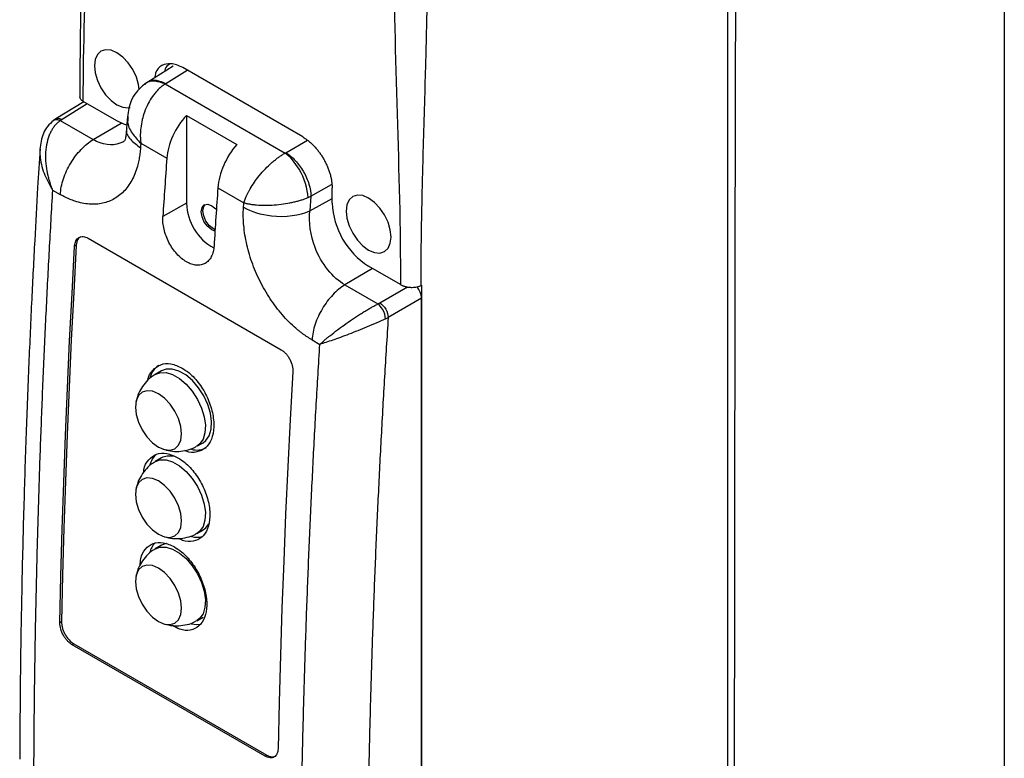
# Model space of a CAD drawing. Header units: millimetres. Extents: x 13 to 546, y 13 to 419.
# Tile 11 of 13: x 463 to 546, y 249 to 311. Entities that reach past the tile are written whole.
import ezdxf

# ---------------------------------------------------------------- set-up
doc = ezdxf.new("R2010")
doc.units = ezdxf.units.MM
doc.header["$LTSCALE"] = 2
doc.layers.add('TEXT', color=140, linetype='Continuous', lineweight=25)

msp = doc.modelspace()

# ---------------------------------------------------------------- linework, layer by layer
for p, q in [((476.058, 306.844), (473.911, 305.517)), ((475.452, 305.393), (477.251, 306.505)), ((486.98, 300.888), (476.865, 306.728)), ((473.902, 305.51), (473.655, 305.344)), ((475.396, 305.355), (485.49, 299.528)), ((468.526, 303.851), (466.185, 302.404)), ((471.316, 302.241), (468.486, 303.875)), ((468.826, 303.678), (466.699, 302.363)), ((466.182, 302.402), (465.976, 302.264)), ((466.549, 302.263), (469.321, 300.663)), ((469.321, 300.663), (471.664, 302.063)), ((472.202, 302.614), (472.134, 301.619)), ((477.185, 302.71), (481.428, 300.26)), ((477.185, 302.71), (477.185, 295.301)), ((485.553, 299.562), (487.374, 300.613)), ((473.331, 300.357), (475.524, 299.091)), ((465.892, 296.414), (466.549, 296.035)), ((479.823, 296.609), (482.016, 295.343)), ((487.674, 295.888), (489.409, 296.89)), ((489.453, 295.322), (489.453, 296.612)), ((487.674, 295.888), (487.587, 294.661)), ((487.587, 294.661), (489.453, 295.702)), ((477.185, 295.301), (475.19, 294.189)), ((468.889, 292.35), (485.153, 282.961)), ((467.897, 291.777), (467.756, 291.695)), ((492.858, 289.805), (490.534, 288.417)), ((495.217, 288.443), (492.529, 289.995)), ((490.534, 288.417), (493.306, 286.817)), ((493.473, 286.906), (495.807, 288.254)), ((496.984, 288.392), (496.921, 288.361)), ((496.984, 288.392), (496.984, 178.099)), ((496.984, 287.301), (494.18, 285.682)), ((496.984, 179.19), (496.984, 287.301)), ((487.762, 283.788), (488.419, 283.409)), ((475.081, 281.186), (474.555, 280.881)), ((478.054, 274.819), (478.581, 275.123)), ((475.081, 273.837), (474.555, 273.533)), ((478.054, 267.47), (478.581, 267.774)), ((475.081, 266.488), (474.555, 266.184)), ((466.656, 260.028), (466.515, 259.946)), ((478.054, 260.121), (478.581, 260.425)), ((467.692, 258.176), (467.55, 258.095)), ((483.814, 248.706), (467.55, 258.095)), ((467.692, 258.176), (483.955, 248.788)), ((483.955, 248.788), (483.814, 248.706))]:
    msp.add_line(p, q)
at = {"flags": 128}
for points in [[(473.205, 304.892), (473.147, 305.302), (472.958, 305.939), (472.657, 306.566), (472.264, 307.14), (471.807, 307.623), (471.317, 307.981), (470.826, 308.189), (470.369, 308.234), (469.977, 308.113), (469.676, 307.834), (469.486, 307.415), (469.422, 306.886)], [(469.422, 306.886), (469.486, 306.283), (469.676, 305.646), (469.977, 305.018), (470.369, 304.444), (470.826, 303.962), (471.317, 303.604), (471.807, 303.395), (472.264, 303.35), (472.425, 303.377)], [(472.164, 301.889), (471.916, 301.963), (471.316, 302.241)], [(490.633, 294.641), (490.698, 294.038), (490.887, 293.4), (491.188, 292.773), (491.581, 292.199), (492.038, 291.717), (492.528, 291.359), (493.019, 291.15), (493.476, 291.105), (493.868, 291.226), (494.169, 291.506), (494.359, 291.924), (494.423, 292.453), (494.359, 293.057), (494.169, 293.694), (493.868, 294.321), (493.476, 294.895), (493.019, 295.378), (492.528, 295.736), (492.038, 295.944), (491.581, 295.989), (491.188, 295.868), (490.887, 295.589), (490.698, 295.17), (490.633, 294.641)], [(479.58, 292.948), (479.306, 293.056), (478.968, 293.329), (478.681, 293.716), (478.49, 294.158), (478.422, 294.587), (478.49, 294.939), (478.681, 295.159), (478.968, 295.215), (479.306, 295.097)], [(479.588, 293.069), (479.448, 293.138), (479.109, 293.411), (478.823, 293.797), (478.631, 294.239), (478.564, 294.669), (478.631, 295.02), (478.756, 295.193)], [(479.306, 295.097), (479.644, 294.824), (479.699, 294.764)], [(466.515, 259.946), (466.606, 263.881), (466.715, 267.825), (466.843, 271.78), (466.989, 275.744), (467.153, 279.718), (467.336, 283.701), (467.536, 287.693), (467.756, 291.695)], [(467.897, 291.777), (467.678, 287.775), (467.477, 283.782), (467.295, 279.799), (467.13, 275.826), (466.984, 271.861), (466.857, 267.907), (466.747, 263.962), (466.656, 260.028)], [(478.581, 275.123), (478.816, 275.302), (479.104, 275.711), (479.269, 276.251), (479.302, 276.894), (479.202, 277.605), (478.975, 278.346), (478.631, 279.076), (478.191, 279.757), (477.678, 280.351), (477.119, 280.827), (476.544, 281.159), (475.985, 281.329), (475.471, 281.327), (475.081, 281.186)], [(474.515, 280.858), (474.945, 281.023), (475.458, 281.024), (476.017, 280.855), (476.592, 280.523), (477.151, 280.047), (477.664, 279.453), (478.105, 278.772), (478.448, 278.042), (478.675, 277.301), (478.775, 276.59), (478.742, 275.947), (478.577, 275.406), (478.29, 274.998), (478.012, 274.796)], [(486.14, 281.082), (485.921, 277.08), (485.72, 273.087), (485.538, 269.104), (485.373, 265.131), (485.228, 261.166), (485.1, 257.212), (484.99, 253.267), (484.899, 249.333)], [(474.827, 274.752), (475.33, 274.538), (475.799, 274.491), (476.202, 274.616), (476.511, 274.902), (476.705, 275.332), (476.771, 275.875), (476.705, 276.494), (476.511, 277.148), (476.202, 277.791), (475.799, 278.381), (475.33, 278.876), (474.827, 279.243), (474.323, 279.457), (473.854, 279.503), (473.452, 279.379), (473.143, 279.092), (472.948, 278.663), (472.882, 278.12), (472.948, 277.5), (473.143, 276.847), (473.452, 276.203), (473.854, 275.614), (474.323, 275.119), (474.827, 274.752)], [(474.515, 273.509), (474.945, 273.674), (475.458, 273.676), (476.017, 273.506), (476.592, 273.174), (477.151, 272.698), (477.664, 272.104), (478.105, 271.423), (478.448, 270.693), (478.675, 269.952), (478.775, 269.241), (478.742, 268.598), (478.577, 268.058), (478.29, 267.649), (478.012, 267.447)], [(474.827, 267.403), (475.33, 267.189), (475.799, 267.142), (476.202, 267.267), (476.511, 267.553), (476.705, 267.983), (476.771, 268.526), (476.705, 269.145), (476.511, 269.799), (476.202, 270.442), (475.799, 271.032), (475.33, 271.527), (474.827, 271.894), (474.323, 272.108), (473.854, 272.154), (473.452, 272.03), (473.143, 271.743), (472.948, 271.314), (472.882, 270.771), (472.948, 270.151), (473.143, 269.498), (473.452, 268.854), (473.854, 268.265), (474.323, 267.77), (474.827, 267.403)], [(478.581, 267.774), (478.816, 267.953), (479.066, 268.288)], [(475.495, 266.634), (475.471, 266.629), (475.081, 266.488)], [(474.515, 266.16), (474.945, 266.325), (475.458, 266.327), (476.017, 266.157), (476.592, 265.825), (477.151, 265.349), (477.664, 264.755), (478.105, 264.075), (478.448, 263.344), (478.675, 262.603), (478.775, 261.892), (478.742, 261.249), (478.577, 260.709), (478.29, 260.3), (478.012, 260.098)], [(474.827, 260.054), (475.33, 259.84), (475.799, 259.793), (476.202, 259.918), (476.511, 260.205), (476.705, 260.634), (476.771, 261.177), (476.705, 261.796), (476.511, 262.45), (476.202, 263.093), (475.799, 263.683), (475.33, 264.178), (474.827, 264.545), (474.323, 264.759), (473.854, 264.805), (473.452, 264.681), (473.143, 264.394), (472.948, 263.965), (472.882, 263.422), (472.948, 262.803), (473.143, 262.149), (473.452, 261.505), (473.854, 260.916), (474.323, 260.421), (474.827, 260.054)], [(477.602, 259.869), (478.019, 259.807), (478.413, 259.836)]]:
    msp.add_lwpolyline(points, dxfattribs=at)
for centre, radius, start, end in [((481.623, 295.423), 4.44, 181.56926, 241.03268), ((496.131, 295.626), 6.685, 182.60548, 237.39452), ((475.735, 280.205), 1.678, 122.56385, 167.74081), ((478.067, 276.125), 1.626, 253.40254, 298.05932), ((475.792, 272.832), 1.739, 130.68279, 167.38591), ((475.749, 272.558), 1.442, 77.11296, 117.57578), ((478.073, 268.849), 1.698, 253.90605, 287.58367), ((475.845, 265.461), 1.796, 137.0171, 167.07246)]:
    msp.add_arc(centre, radius, start, end)
for centre, major_axis, ratio, start_param, end_param in [((478.391, 300.417), (2.053, 3.433), 0.587369, 1.22699, 2.281665), ((482.593, 297.992), (1.948, 3.494), 0.567218, 1.209527, 2.264201), ((1101.22, 588.481), (447.939, 749.081), 0.587369, 2.281665, 2.288303), ((1084.052, 598.392), (425.084, 762.281), 0.567218, 2.264201, 2.27084), ((496.277, 287.709), (-0.5, 0.866), 0.577557, 3.927224, 5.048677)]:
    msp.add_ellipse(centre, major_axis=major_axis, ratio=ratio, start_param=start_param, end_param=end_param)
for points, knots in [([(468.613, 332.732), (468.61, 331.656), (468.605, 329.671), (468.57, 326.946), (468.532, 324.707), (468.496, 322.814), (468.46, 321.1), (468.424, 319.491), (468.39, 317.953), (468.356, 316.393), (468.318, 314.614), (468.276, 312.508), (468.236, 310.053), (468.201, 307.248), (468.196, 305.26), (468.193, 304.209)], [0, 0, 0, 0, 0.113314, 0.209017, 0.287039, 0.348998, 0.408159, 0.467387, 0.518207, 0.569904, 0.631418, 0.705183, 0.791202, 0.889476, 1, 1, 1, 1]), ([(523.374, 188.65), (523.406, 191.247), (523.472, 196.622), (523.433, 204.794), (523.434, 212.616), (523.431, 219.859), (523.409, 226.321), (523.42, 231.185), (523.42, 234.466), (523.418, 236.239), (523.412, 237.779), (523.406, 239.008), (523.399, 240.019), (523.392, 241.036), (523.381, 242.281), (523.368, 243.878), (523.352, 245.822), (523.348, 248.156), (523.353, 250.618), (523.357, 252.949), (523.375, 254.845), (523.387, 256.397), (523.395, 257.821), (523.398, 259.329), (523.401, 263.319), (523.392, 269.601), (523.403, 278.206), (523.431, 287.088), (523.426, 296.436), (523.466, 306.166), (523.46, 315.749), (523.492, 324.63), (523.409, 330.209), (523.372, 332.749)], [0, 0, 0, 0, 0.053984, 0.111724, 0.170081, 0.216771, 0.262484, 0.304625, 0.317977, 0.330744, 0.341519, 0.349997, 0.356311, 0.3625, 0.371134, 0.382213, 0.395738, 0.411603, 0.430811, 0.446996, 0.46016, 0.470301, 0.479355, 0.489874, 0.501724, 0.56246, 0.620711, 0.680861, 0.747346, 0.815313, 0.883361, 0.946888, 1, 1, 1, 1]), ([(522.791, 187.836), (522.789, 188.587), (522.791, 189.338), (522.79, 190.841), (522.79, 191.593), (522.791, 193.847), (522.791, 195.349), (522.79, 199.858), (522.791, 202.863), (522.791, 211.88), (522.791, 217.891), (522.791, 235.924), (522.791, 247.946), (522.79, 271.99), (522.791, 284.013), (522.79, 302.046), (522.791, 308.057), (522.791, 317.073), (522.79, 320.079), (522.791, 324.587), (522.791, 326.09), (522.79, 328.344), (522.791, 329.095), (522.791, 330.598), (522.789, 331.35), (522.791, 332.101)], [0, 0, 0, 0, 0.015625, 0.015625, 0.03125, 0.03125, 0.0625, 0.0625, 0.125, 0.125, 0.25, 0.25, 0.5, 0.5, 0.75, 0.75, 0.875, 0.875, 0.9375, 0.9375, 0.96875, 0.96875, 0.984375, 0.984375, 1, 1, 1, 1]), ([(497.487, 317.236), (497.486, 316.803), (497.485, 315.914), (497.473, 314.544), (497.455, 313.106), (497.43, 311.601), (497.398, 310.005), (497.356, 308.273), (497.292, 305.857), (497.203, 302.798), (497.113, 299.739), (497.049, 297.323), (497, 295.254), (496.958, 293.023), (496.927, 290.626), (496.923, 289.097), (496.921, 288.361)], [0, 0, 0, 0, 0.045518, 0.093271, 0.14326, 0.195487, 0.249953, 0.308936, 0.374969, 0.500001, 0.625033, 0.690975, 0.750048, 0.839518, 0.922833, 1, 1, 1, 1]), ([(476.865, 306.728), (476.691, 306.816), (476.352, 306.988), (475.732, 307.111), (475.077, 306.963), (474.591, 306.511), (474.524, 306.027), (474.503, 305.883)], [0, 0, 0, 0, 0.158035, 0.308747, 0.587111, 0.876529, 1, 1, 1, 1]), ([(475.74, 307.034), (475.589, 306.926), (475.385, 306.781), (475.336, 306.471), (475.323, 306.39)], [0, 0, 0, 0, 0.737836, 1, 1, 1, 1]), ([(473.658, 305.346), (473.416, 305.135), (472.955, 304.733), (472.398, 303.794), (472.276, 303.05), (472.202, 302.597)], [0, 0, 0, 0, 0.301044, 0.573719, 1, 1, 1, 1]), ([(475.396, 305.355), (475.353, 305.328), (475.267, 305.272), (475.141, 305.178), (475.016, 305.077), (474.892, 304.968), (474.771, 304.85), (474.653, 304.725), (474.537, 304.592), (474.424, 304.451), (474.215, 304.168), (473.927, 303.693), (473.638, 303.028), (473.433, 302.329), (473.339, 301.789), (473.302, 301.368), (473.289, 301.071), (473.293, 300.725), (473.318, 300.485), (473.331, 300.357)], [0, 0, 0, 0, 0.0312647, 0.0627236, 0.0943811, 0.1262412, 0.1583081, 0.1905857, 0.2230781, 0.255789, 0.2887222, 0.412465, 0.5445698, 0.6546934, 0.7773905, 0.8193658, 0.8704603, 0.9306724, 1, 1, 1, 1]), ([(475.396, 305.355), (475.099, 305.453), (474.507, 305.647), (473.896, 305.577), (473.709, 305.353), (473.68, 305.319)], [0, 0, 0, 0, 0.4581117, 0.9162422, 1, 1, 1, 1]), ([(473.914, 305.506), (473.922, 305.515), (474.079, 305.702), (474.624, 305.732), (475.176, 305.506), (475.452, 305.393)], [0, 0, 0, 0, 0.023933, 0.511966, 1, 1, 1, 1]), ([(475.452, 305.393), (475.442, 305.387), (475.423, 305.375), (475.405, 305.362), (475.396, 305.355)], [0, 0, 0, 0, 0.500005, 1, 1, 1, 1]), ([(468.486, 303.875), (468.401, 303.934), (468.234, 304.051), (468.208, 304.191), (468.195, 304.26)], [0, 0, 0, 0, 0.507586, 1, 1, 1, 1]), ([(465.976, 302.265), (465.801, 302.113), (465.453, 301.812), (464.986, 301.009), (464.894, 300.315), (464.833, 299.859)], [0, 0, 0, 0, 0.256749, 0.5115, 1, 1, 1, 1]), ([(466.549, 302.263), (466.512, 302.237), (466.439, 302.185), (466.334, 302.096), (466.233, 302.001), (466.135, 301.897), (466.042, 301.785), (465.954, 301.666), (465.87, 301.539), (465.792, 301.405), (465.718, 301.263), (465.576, 300.952), (465.405, 300.41), (465.299, 299.644), (465.301, 298.83), (465.378, 298.197), (465.48, 297.696), (465.57, 297.34), (465.693, 296.928), (465.803, 296.642), (465.861, 296.49)], [0, 0, 0, 0, 0.025411, 0.050997, 0.076782, 0.10279, 0.129043, 0.155566, 0.182379, 0.209503, 0.236959, 0.264768, 0.384239, 0.5166, 0.630395, 0.759964, 0.806187, 0.8616, 0.926204, 1, 1, 1, 1]), ([(466.549, 302.263), (466.451, 302.296), (466.255, 302.362), (466.054, 302.34), (465.992, 302.267), (465.983, 302.256)], [0, 0, 0, 0, 0.46082, 0.921659, 1, 1, 1, 1]), ([(466.185, 302.398), (466.188, 302.402), (466.241, 302.465), (466.423, 302.476), (466.607, 302.4), (466.699, 302.363)], [0, 0, 0, 0, 0.029107, 0.514553, 1, 1, 1, 1]), ([(472.27, 302.583), (472.245, 302.447), (472.165, 302.012), (472.527, 301.207), (473.067, 300.636), (473.331, 300.357)], [0, 0, 0, 0, 0.189748, 0.603999, 1, 1, 1, 1]), ([(472.134, 301.62), (472.119, 301.437), (472.088, 301.082), (472.016, 300.661), (471.96, 300.577), (471.922, 300.523)], [0, 0, 0, 0, 0.266717, 0.519783, 1, 1, 1, 1]), ([(472.17, 301.614), (472.156, 301.579), (472.038, 301.284), (472.374, 300.668), (472.995, 300.209), (473.305, 299.979)], [0, 0, 0, 0, 0.0625121, 0.5312529, 1, 1, 1, 1]), ([(466.549, 296.035), (466.574, 296.451), (466.665, 296.9), (466.964, 297.801), (467.173, 298.253), (467.68, 299.099), (467.978, 299.494), (468.624, 300.171), (468.972, 300.454), (469.321, 300.663)], [0, 0, 0, 0, 0.25, 0.25, 0.5, 0.5, 0.75, 0.75, 1, 1, 1, 1]), ([(471.893, 300.505), (471.79, 300.445), (471.035, 300.088), (470.095, 300.216), (469.321, 300.663)], [0, 0, 0, 0, 0.0996392, 0.6974746, 0.6974746, 0.6974746, 0.6974746]), ([(486.98, 300.888), (487.024, 300.862), (487.112, 300.81), (487.243, 300.722), (487.372, 300.628), (487.498, 300.528), (487.621, 300.423), (487.741, 300.313), (487.858, 300.198), (487.971, 300.08), (488.081, 299.958), (488.186, 299.833), (488.287, 299.706), (488.385, 299.576), (488.477, 299.445), (488.566, 299.313), (488.65, 299.18), (488.761, 298.993), (488.893, 298.75), (489.036, 298.445), (489.161, 298.135), (489.266, 297.823), (489.348, 297.511), (489.408, 297.203), (489.446, 296.9), (489.451, 296.708), (489.453, 296.612)], [0, 0, 0, 0, 0.0342, 0.068009, 0.101427, 0.134454, 0.16709, 0.199337, 0.231195, 0.262663, 0.293743, 0.324435, 0.354739, 0.384656, 0.414186, 0.443331, 0.47209, 0.500464, 0.561837, 0.623504, 0.685471, 0.747743, 0.810326, 0.873226, 0.936449, 1, 1, 1, 1]), ([(464.836, 299.875), (464.769, 298.791), (464.612, 296.216), (464.378, 291.997), (464.126, 287.051), (463.882, 281.624), (463.655, 275.76), (463.454, 269.471), (463.291, 262.768), (463.17, 255.702), (463.141, 250.892), (463.126, 248.448)], [0, 0, 0, 0, 0.062287, 0.147953, 0.243202, 0.348033, 0.462448, 0.584148, 0.715093, 0.855284, 1, 1, 1, 1]), ([(464.851, 299.874), (464.839, 299.728), (464.825, 299.548), (464.872, 298.871), (465.095, 297.846), (465.604, 296.925), (465.85, 296.48)], [0, 0, 0, 0, 0.133617, 0.164692, 0.597074, 1, 1, 1, 1]), ([(473.305, 299.979), (473.299, 299.897), (473.286, 299.733), (473.259, 299.493), (473.226, 299.256), (473.186, 299.024), (473.139, 298.796), (473.051, 298.425), (472.898, 297.931), (472.645, 297.351), (472.339, 296.831), (471.863, 296.225), (471.15, 295.639), (470.304, 295.311), (469.567, 295.211), (468.989, 295.216), (468.393, 295.3), (467.85, 295.446), (467.371, 295.623), (466.959, 295.808), (466.686, 295.959), (466.549, 296.035)], [0, 0, 0, 0, 0.0208521, 0.0416893, 0.0625339, 0.0834081, 0.1043342, 0.1253341, 0.1879988, 0.2505665, 0.3130926, 0.3757906, 0.5007972, 0.6255704, 0.6878502, 0.7504292, 0.812899, 0.8752425, 0.9170837, 0.9586069, 1, 1, 1, 1]), ([(485.49, 299.528), (485.501, 299.533), (485.522, 299.544), (485.543, 299.556), (485.553, 299.562)], [0, 0, 0, 0, 0.499995, 1, 1, 1, 1]), ([(485.553, 299.562), (485.826, 299.398), (486.099, 299.172), (486.607, 298.628), (486.841, 298.309), (487.234, 297.629), (487.392, 297.268), (487.61, 296.556), (487.669, 296.206), (487.674, 295.888)], [0, 0, 0, 0, 0.25, 0.25, 0.5, 0.5, 0.75, 0.75, 1, 1, 1, 1]), ([(482.016, 295.343), (482.033, 295.395), (482.066, 295.495), (482.123, 295.645), (482.18, 295.787), (482.239, 295.92), (482.297, 296.043), (482.354, 296.157), (482.408, 296.261), (482.548, 296.521), (482.794, 296.925), (483.211, 297.502), (483.684, 298.061), (484.128, 298.504), (484.478, 298.813), (484.735, 299.022), (484.991, 299.212), (485.243, 299.383), (485.408, 299.48), (485.49, 299.528)], [0, 0, 0, 0, 0.035813, 0.069346, 0.100599, 0.129572, 0.156265, 0.180677, 0.202809, 0.22266, 0.345353, 0.455485, 0.587585, 0.711337, 0.770442, 0.828838, 0.886547, 0.943593, 1, 1, 1, 1]), ([(487.423, 295.775), (487.407, 296.501), (486.908, 298.087), (485.913, 299.228), (485.49, 299.528)], [0, 0, 0, 0, 0.571429, 1.000001, 1.000001, 1.000001, 1.000001]), ([(465.892, 296.414), (465.843, 295.57), (465.743, 293.884), (465.603, 291.359), (465.469, 288.838), (465.343, 286.32), (465.224, 283.807), (465.112, 281.297), (465.007, 278.792), (464.909, 276.29), (464.819, 273.792), (464.735, 271.298), (464.659, 268.809), (464.59, 266.323), (464.528, 263.842), (464.473, 261.364), (464.425, 258.891), (464.384, 256.422), (464.351, 253.958), (464.325, 251.497), (464.305, 249.041), (464.298, 247.407), (464.294, 246.59)], [0, 0, 0, 0, 0.050021, 0.10004, 0.150056, 0.20007, 0.250083, 0.300092, 0.3501, 0.400106, 0.450109, 0.50011, 0.550109, 0.600106, 0.6501, 0.700092, 0.750083, 0.80007, 0.850056, 0.90004, 0.950021, 1, 1, 1, 1]), ([(482.016, 295.343), (482.062, 295.331), (482.151, 295.307), (482.288, 295.277), (482.42, 295.251), (482.547, 295.229), (482.668, 295.21), (482.782, 295.195), (482.888, 295.183), (482.986, 295.172), (483.263, 295.147), (483.722, 295.124), (484.428, 295.139), (485.156, 295.206), (485.774, 295.308), (486.233, 295.406), (486.556, 295.487), (486.863, 295.576), (487.155, 295.672), (487.333, 295.741), (487.422, 295.776)], [0, 0, 0, 0, 0.032532, 0.063123, 0.091773, 0.118478, 0.143236, 0.166044, 0.186899, 0.2058, 0.222747, 0.345473, 0.455674, 0.587705, 0.711477, 0.770563, 0.828949, 0.886636, 0.94364, 1, 1, 1, 1]), ([(487.762, 283.788), (487.694, 283.829), (487.557, 283.909), (487.354, 284.04), (487.15, 284.178), (486.948, 284.324), (486.747, 284.479), (486.414, 284.748), (485.957, 285.157), (485.392, 285.742), (484.854, 286.382), (484.181, 287.298), (483.433, 288.548), (482.842, 289.885), (482.479, 290.977), (482.262, 291.799), (482.101, 292.619), (482.011, 293.337), (481.971, 293.952), (481.963, 294.469), (481.981, 294.8), (481.989, 294.966)], [0, 0, 0, 0, 0.020751, 0.041489, 0.062237, 0.08302, 0.103858, 0.124776, 0.187182, 0.24954, 0.311864, 0.374442, 0.499335, 0.624219, 0.68662, 0.749385, 0.812064, 0.874675, 0.916689, 0.958404, 1, 1, 1, 1]), ([(481.989, 294.966), (482.617, 294.602), (484.587, 293.995), (486.738, 294.268), (487.587, 294.661)], [0, 0, 0, 0, 0.428571, 1, 1, 1, 1]), ([(490.534, 288.417), (490.018, 288.715), (489.019, 289.601), (487.729, 291.861), (487.468, 293.705), (487.587, 294.661)], [0, 0, 0, 0, 0.398557, 0.797114, 1.394949, 1.394949, 1.394949, 1.394949]), ([(479.501, 291.7), (479.49, 291.53), (479.466, 291.37), (479.39, 291.071), (479.339, 290.931), (479.211, 290.68), (479.136, 290.57), (478.962, 290.379), (478.863, 290.298), (478.649, 290.174), (478.534, 290.13), (478.287, 290.076), (478.156, 290.068), (477.889, 290.089), (477.75, 290.118), (477.467, 290.212), (477.325, 290.276), (477.044, 290.439), (476.902, 290.538), (476.629, 290.764), (476.497, 290.891), (476.244, 291.171), (476.122, 291.325), (475.9, 291.648), (475.798, 291.817), (475.611, 292.175), (475.53, 292.357), (475.392, 292.727), (475.334, 292.917), (475.246, 293.293), (475.216, 293.477), (475.182, 293.84), (475.179, 294.019), (475.19, 294.189)], [0, 0, 0, 0, 0.0625, 0.0625, 0.125, 0.125, 0.1875, 0.1875, 0.25, 0.25, 0.3125, 0.3125, 0.375, 0.375, 0.4375, 0.4375, 0.5, 0.5, 0.5625, 0.5625, 0.625, 0.625, 0.6875, 0.6875, 0.75, 0.75, 0.8125, 0.8125, 0.875, 0.875, 0.9375, 0.9375, 1, 1, 1, 1]), ([(467.756, 291.695), (467.76, 291.779), (467.772, 291.857), (467.808, 292.003), (467.833, 292.071), (467.895, 292.194), (467.932, 292.248), (468.016, 292.341), (468.065, 292.381), (468.222, 292.472), (468.345, 292.498), (468.608, 292.477), (468.749, 292.431), (468.889, 292.35)], [0, 0, 0, 0, 0.125, 0.125, 0.25, 0.25, 0.375, 0.375, 0.5, 0.5, 0.75, 0.75, 1, 1, 1, 1]), ([(468.269, 292.477), (468.209, 292.442), (468.058, 292.355), (467.936, 292.095), (467.908, 291.868), (467.897, 291.777)], [0, 0, 0, 0, 0.285832, 0.71474, 1, 1, 1, 1]), ([(490.534, 288.417), (490.185, 288.208), (489.837, 287.925), (489.191, 287.247), (488.893, 286.853), (488.386, 286.006), (488.177, 285.554), (487.878, 284.654), (487.788, 284.205), (487.762, 283.788)], [0, 0, 0, 0, 0.25, 0.25, 0.5, 0.5, 0.75, 0.75, 1, 1, 1, 1]), ([(495.217, 288.443), (495.241, 288.43), (495.289, 288.403), (495.371, 288.366), (495.458, 288.332), (495.553, 288.3), (495.653, 288.273), (495.758, 288.251), (495.867, 288.233), (495.988, 288.22), (496.133, 288.211), (496.311, 288.213), (496.515, 288.235), (496.731, 288.281), (496.856, 288.334), (496.921, 288.361)], [0, 0, 0, 0, 0.052348, 0.106258, 0.161457, 0.217736, 0.274969, 0.333082, 0.391837, 0.450931, 0.526014, 0.620787, 0.733863, 0.861858, 1, 1, 1, 1]), ([(488.419, 283.409), (488.46, 283.447), (488.54, 283.52), (488.664, 283.631), (488.785, 283.737), (488.902, 283.836), (489.014, 283.929), (489.119, 284.016), (489.216, 284.095), (489.461, 284.291), (489.861, 284.602), (490.487, 285.06), (491.144, 285.516), (491.725, 285.894), (492.16, 286.165), (492.467, 286.349), (492.761, 286.52), (493.043, 286.677), (493.218, 286.771), (493.306, 286.817)], [0, 0, 0, 0, 0.038834, 0.075146, 0.108936, 0.140204, 0.16895, 0.195174, 0.218876, 0.240058, 0.369702, 0.48326, 0.615559, 0.735197, 0.790716, 0.844782, 0.897562, 0.949238, 1, 1, 1, 1]), ([(493.957, 285.568), (493.952, 285.81), (493.784, 286.338), (493.448, 286.717), (493.306, 286.817)], [0, 0, 0, 0, 0.571429, 1, 1, 1, 1]), ([(493.473, 286.906), (493.655, 286.798), (493.837, 286.602), (494.098, 286.149), (494.176, 285.894), (494.18, 285.682)], [0, 0, 0, 0, 0.5, 0.5, 1, 1, 1, 1]), ([(493.957, 285.568), (493.726, 285.458), (493.473, 285.343), (492.95, 285.112), (492.681, 284.996), (492.147, 284.772), (491.882, 284.664), (491.364, 284.457), (491.112, 284.358), (490.381, 284.078), (489.929, 283.913), (489.108, 283.627), (488.737, 283.506), (488.419, 283.409)], [0, 0, 0, 0, 0.125, 0.125, 0.25, 0.25, 0.375, 0.375, 0.5, 0.5, 0.75, 0.75, 1, 1, 1, 1]), ([(494.18, 285.682), (494.126, 284.845), (494.019, 283.172), (493.868, 280.666), (493.723, 278.164), (493.586, 275.666), (493.456, 273.172), (493.333, 270.681), (493.218, 268.194), (493.11, 265.711), (493.009, 263.232), (492.916, 260.756), (492.83, 258.284), (492.751, 255.816), (492.679, 253.351), (492.615, 250.891), (492.558, 248.434), (492.509, 245.98), (492.467, 243.531), (492.432, 241.085), (492.404, 238.643), (492.384, 236.204), (492.376, 234.582), (492.372, 233.771)], [0, 0, 0, 0, 0.047637, 0.095268, 0.142895, 0.190517, 0.238136, 0.285752, 0.333365, 0.380976, 0.428586, 0.476195, 0.523804, 0.571413, 0.619023, 0.666635, 0.714248, 0.761864, 0.809483, 0.857105, 0.904732, 0.952363, 1, 1, 1, 1]), ([(485.153, 282.961), (485.223, 282.921), (485.291, 282.873), (485.425, 282.762), (485.491, 282.699), (485.616, 282.561), (485.675, 282.487), (485.785, 282.328), (485.836, 282.243), (485.972, 281.983), (486.043, 281.796), (486.131, 281.431), (486.15, 281.249), (486.14, 281.082)], [0, 0, 0, 0, 0.125, 0.125, 0.25, 0.25, 0.375, 0.375, 0.5, 0.5, 0.75, 0.75, 1, 1, 1, 1]), ([(486.764, 233.618), (486.768, 234.435), (486.775, 236.069), (486.796, 238.525), (486.823, 240.985), (486.857, 243.449), (486.9, 245.917), (486.949, 248.389), (487.006, 250.865), (487.07, 253.345), (487.142, 255.83), (487.221, 258.318), (487.307, 260.81), (487.401, 263.306), (487.502, 265.805), (487.611, 268.309), (487.727, 270.816), (487.85, 273.327), (487.981, 275.842), (488.119, 278.361), (488.264, 280.883), (488.367, 282.567), (488.419, 283.409)], [0, 0, 0, 0, 0.049979, 0.09996, 0.149944, 0.19993, 0.249917, 0.299908, 0.3499, 0.399894, 0.449891, 0.49989, 0.549891, 0.599894, 0.6499, 0.699908, 0.749917, 0.79993, 0.849944, 0.89996, 0.949979, 1, 1, 1, 1]), ([(473.926, 280.374), (473.926, 280.378), (473.961, 280.747), (474.32, 281.263), (474.975, 281.764), (475.859, 281.849), (476.497, 281.557), (476.816, 281.412)], [0, 0, 0, 0, 0.002388, 0.252224, 0.501626, 0.750809, 1, 1, 1, 1]), ([(476.816, 281.412), (477.013, 281.282), (477.526, 280.947), (478.295, 280.103), (478.987, 278.929), (479.416, 277.649), (479.533, 276.417), (479.326, 275.374), (478.82, 274.623), (478.068, 274.297), (477.428, 274.262), (477.073, 274.447), (477.034, 274.467)], [0, 0, 0, 0, 0.0713743, 0.1856641, 0.3001403, 0.4147125, 0.5292568, 0.6436756, 0.7579331, 0.872057, 0.9861208, 1, 1, 1, 1]), ([(474.525, 280.846), (474.472, 280.818), (474.201, 280.675), (473.806, 280.294), (473.374, 279.741), (473.073, 279.148), (472.971, 278.733), (472.922, 278.535)], [0, 0, 0, 0, 0.06202, 0.317279, 0.5587, 0.788873, 1, 1, 1, 1]), ([(475.193, 274.584), (475.401, 274.523), (475.835, 274.396), (476.53, 274.367), (477.23, 274.48), (477.735, 274.632), (477.971, 274.783), (478.007, 274.806)], [0, 0, 0, 0, 0.223817, 0.465536, 0.710218, 0.956725, 1, 1, 1, 1]), ([(473.573, 272.615), (473.578, 272.692), (473.606, 273.138), (473.969, 273.72), (474.627, 274.212), (475.503, 274.296), (476.141, 274.003), (476.46, 273.857)], [0, 0, 0, 0, 0.0495296, 0.2874319, 0.5250496, 0.7625223, 1, 1, 1, 1]), ([(476.46, 273.857), (476.657, 273.728), (477.171, 273.392), (477.943, 272.551), (478.641, 271.381), (479.079, 270.107), (479.206, 268.881), (479.009, 267.842), (478.512, 267.098), (477.767, 266.766), (477.066, 266.757), (476.644, 266.987), (476.54, 267.044)], [0, 0, 0, 0, 0.069785, 0.181449, 0.293236, 0.405083, 0.516908, 0.628649, 0.740287, 0.851842, 0.96336, 1, 1, 1, 1]), ([(474.525, 273.497), (474.472, 273.469), (474.201, 273.326), (473.806, 272.945), (473.374, 272.392), (473.073, 271.799), (472.971, 271.385), (472.922, 271.186)], [0, 0, 0, 0, 0.06202, 0.317279, 0.5587, 0.788873, 1, 1, 1, 1]), ([(475.193, 267.235), (475.401, 267.174), (475.835, 267.047), (476.53, 267.019), (477.23, 267.131), (477.735, 267.283), (477.971, 267.434), (478.007, 267.457)], [0, 0, 0, 0, 0.2238169, 0.4655363, 0.7102185, 0.9567245, 1, 1, 1, 1]), ([(473.284, 264.817), (473.291, 264.996), (473.311, 265.548), (473.686, 266.216), (474.343, 266.697), (475.213, 266.78), (475.85, 266.487), (476.169, 266.341)], [0, 0, 0, 0, 0.107043, 0.330452, 0.553692, 0.776844, 1, 1, 1, 1]), ([(474.525, 266.148), (474.472, 266.12), (474.201, 265.977), (473.806, 265.596), (473.374, 265.044), (473.073, 264.45), (472.971, 264.036), (472.922, 263.837)], [0, 0, 0, 0, 0.06202, 0.317279, 0.5587, 0.788873, 1, 1, 1, 1]), ([(476.169, 266.341), (476.367, 266.212), (476.881, 265.876), (477.656, 265.037), (478.361, 263.871), (478.807, 262.603), (478.945, 261.383), (478.758, 260.349), (478.27, 259.612), (477.533, 259.273), (476.732, 259.298), (476.202, 259.6), (475.992, 259.72)], [0, 0, 0, 0, 0.06733, 0.175004, 0.282751, 0.390531, 0.498294, 0.606006, 0.713661, 0.821271, 0.92886, 1, 1, 1, 1]), ([(467.55, 258.095), (467.48, 258.135), (467.412, 258.183), (467.277, 258.292), (467.21, 258.355), (467.083, 258.491), (467.023, 258.565), (466.909, 258.721), (466.856, 258.805), (466.712, 259.061), (466.636, 259.244), (466.536, 259.604), (466.511, 259.782), (466.515, 259.946)], [0, 0, 0, 0, 0.125, 0.125, 0.25, 0.25, 0.375, 0.375, 0.5, 0.5, 0.75, 0.75, 1, 1, 1, 1]), ([(466.656, 260.028), (466.654, 259.946), (466.66, 259.861), (466.683, 259.688), (466.702, 259.597), (466.752, 259.417), (466.783, 259.327), (466.857, 259.148), (466.901, 259.058), (467.044, 258.802), (467.161, 258.641), (467.413, 258.37), (467.552, 258.257), (467.692, 258.176)], [0, 0, 0, 0, 0.125, 0.125, 0.25, 0.25, 0.375, 0.375, 0.5, 0.5, 0.75, 0.75, 1, 1, 1, 1]), ([(475.193, 259.886), (475.401, 259.825), (475.835, 259.698), (476.53, 259.67), (477.23, 259.782), (477.735, 259.934), (477.971, 260.085), (478.007, 260.108)], [0, 0, 0, 0, 0.223817, 0.465536, 0.710218, 0.956725, 1, 1, 1, 1]), ([(484.899, 249.333), (484.898, 249.251), (484.889, 249.174), (484.859, 249.032), (484.837, 248.965), (484.781, 248.845), (484.747, 248.793), (484.667, 248.703), (484.621, 248.665), (484.471, 248.578), (484.351, 248.554), (484.094, 248.578), (483.954, 248.625), (483.814, 248.706)], [0, 0, 0, 0, 0.125, 0.125, 0.25, 0.25, 0.375, 0.375, 0.5, 0.5, 0.75, 0.75, 1, 1, 1, 1]), ([(483.955, 248.788), (484.074, 248.734), (484.31, 248.628), (484.573, 248.629), (484.677, 248.713), (484.703, 248.733)], [0, 0, 0, 0, 0.429623, 0.859244, 1, 1, 1, 1])]:
    msp.add_open_spline(points, degree=3, knots=knots)
for points in [[(468.486, 303.875), (468.485, 313.36), (469.199, 322.434), (469.199, 331.919)], [(494.646, 317.229), (494.646, 307.744), (495.217, 297.929), (495.217, 288.443)], [(466.699, 302.363), (466.673, 302.346), (466.621, 302.314), (466.573, 302.28), (466.549, 302.263)], [(473.331, 300.357), (473.322, 300.231), (473.314, 300.105), (473.305, 299.979)], [(465.85, 296.48), (465.864, 296.458), (465.878, 296.436), (465.892, 296.414)], [(465.861, 296.49), (465.871, 296.464), (465.882, 296.439), (465.892, 296.414)], [(487.423, 295.775), (487.51, 295.811), (487.593, 295.848), (487.674, 295.888)], [(481.989, 294.966), (481.998, 295.091), (482.007, 295.217), (482.016, 295.343)], [(493.306, 286.817), (493.334, 286.831), (493.391, 286.86), (493.446, 286.891), (493.473, 286.906)], [(493.957, 285.568), (494.034, 285.604), (494.108, 285.642), (494.18, 285.682)]]:
    msp.add_open_spline(points, degree=3)
at = {"layer": 'TEXT'}
msp.add_line((546.1, 419.1), (546.1, 12.7), dxfattribs=at)

doc.saveas('drawing.dxf')
